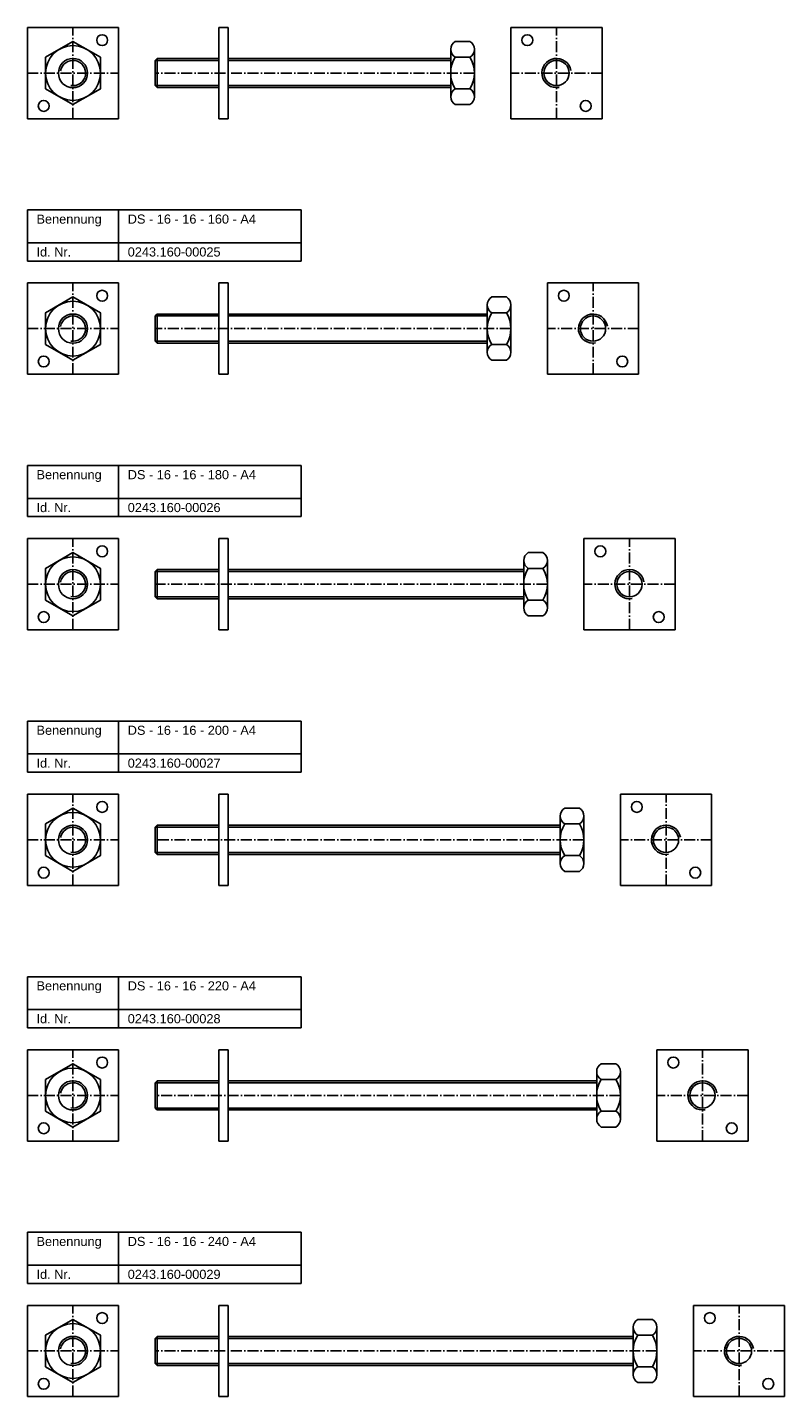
# Model space of a CAD drawing. Header units: millimetres. Extents: x 77 to 2399, y 1116 to 2936.
# Tile 2 of 8: x 919 to 1334, y 1446 to 2196. Entities that reach past the tile are written whole.
import ezdxf

# ---------------------------------------------------------------- set-up
doc = ezdxf.new("R2010")
doc.units = ezdxf.units.MM
doc.header["$LTSCALE"] = 0.5
doc.linetypes.add('achse', pattern=[18, 12, -3, 0, -3])
doc.layers.add('HALFEN', color=2, linetype='CONTINUOUS')
doc.styles.add('ARIAL50', font='ARIAL.TTF', dxfattribs={"height": 5})

msp = doc.modelspace()

# ---------------------------------------------------------------- linework, layer by layer
at = {"layer": 'HALFEN'}
for p, q in [((919.25, 2196.25), (969.25, 2196.25)), ((919.25, 2146.25), (919.25, 2196.25)), ((969.25, 2196.25), (969.25, 2146.25)), ((1024.25, 2196.25), (1029.25, 2196.25)), ((1024.25, 2196.25), (1024.25, 2146.25)), ((1029.25, 2146.25), (1029.25, 2196.25)), ((1234.25, 2196.25), (1184.25, 2196.25)), ((1184.25, 2196.25), (1184.25, 2146.25)), ((1234.25, 2146.25), (1234.25, 2196.25)), ((1151.25, 2184.24), (1151.25, 2158.26)), ((1161.75, 2188.57), (1153.75, 2188.57)), ((1164.25, 2184.24), (1164.25, 2158.26)), ((989.25, 2178.17), (990.33, 2179.25)), ((989.25, 2178.17), (989.25, 2164.33)), ((1024.25, 2178.17), (989.25, 2178.17)), ((990.33, 2163.25), (990.33, 2179.25)), ((1024.25, 2179.25), (990.33, 2179.25)), ((1151.25, 2179.25), (1029.25, 2179.25)), ((1151.25, 2178.17), (1029.25, 2178.17)), ((1161.75, 2179.91), (1153.75, 2179.91)), ((1024.25, 2164.33), (989.25, 2164.33)), ((989.25, 2164.33), (990.33, 2163.25)), ((1024.25, 2163.25), (990.33, 2163.25)), ((1151.25, 2164.33), (1029.25, 2164.33)), ((1151.25, 2163.25), (1029.25, 2163.25)), ((1161.75, 2162.59), (1153.75, 2162.59)), ((1161.75, 2153.93), (1153.75, 2153.93)), ((969.25, 2146.25), (919.25, 2146.25)), ((1024.25, 2146.25), (1029.25, 2146.25)), ((1184.25, 2146.25), (1234.25, 2146.25)), ((919.25, 2096.25), (1069.25, 2096.25)), ((919.25, 2068.25), (919.25, 2096.25)), ((969.25, 2068.25), (969.25, 2096.25)), ((1069.25, 2068.25), (1069.25, 2096.25)), ((919.25, 2078.25), (1069.25, 2078.25)), ((919.25, 2068.25), (1069.25, 2068.25)), ((919.25, 2056.25), (969.25, 2056.25)), ((919.25, 2006.25), (919.25, 2056.25)), ((969.25, 2056.25), (969.25, 2006.25)), ((1024.25, 2056.25), (1029.25, 2056.25)), ((1024.25, 2056.25), (1024.25, 2006.25)), ((1029.25, 2006.25), (1029.25, 2056.25)), ((1254.25, 2056.25), (1204.25, 2056.25)), ((1204.25, 2056.25), (1204.25, 2006.25)), ((1254.25, 2006.25), (1254.25, 2056.25)), ((1181.75, 2048.57), (1173.75, 2048.57)), ((1171.25, 2044.24), (1171.25, 2018.26)), ((1184.25, 2044.24), (1184.25, 2018.26)), ((989.25, 2038.17), (990.33, 2039.25)), ((989.25, 2038.17), (989.25, 2024.33)), ((1024.25, 2038.17), (989.25, 2038.17)), ((990.33, 2023.25), (990.33, 2039.25)), ((1024.25, 2039.25), (990.33, 2039.25)), ((1171.25, 2039.25), (1029.25, 2039.25)), ((1171.25, 2038.17), (1029.25, 2038.17)), ((1181.75, 2039.91), (1173.75, 2039.91)), ((1024.25, 2024.33), (989.25, 2024.33)), ((989.25, 2024.33), (990.33, 2023.25)), ((1024.25, 2023.25), (990.33, 2023.25)), ((1171.25, 2024.33), (1029.25, 2024.33)), ((1171.25, 2023.25), (1029.25, 2023.25)), ((1181.75, 2022.59), (1173.75, 2022.59)), ((1181.75, 2013.93), (1173.75, 2013.93)), ((969.25, 2006.25), (919.25, 2006.25)), ((1024.25, 2006.25), (1029.25, 2006.25)), ((1204.25, 2006.25), (1254.25, 2006.25)), ((919.25, 1956.25), (1069.25, 1956.25)), ((919.25, 1928.25), (919.25, 1956.25)), ((969.25, 1928.25), (969.25, 1956.25)), ((1069.25, 1928.25), (1069.25, 1956.25)), ((919.25, 1938.25), (1069.25, 1938.25)), ((919.25, 1928.25), (1069.25, 1928.25)), ((919.25, 1916.25), (969.25, 1916.25)), ((919.25, 1866.25), (919.25, 1916.25)), ((969.25, 1916.25), (969.25, 1866.25)), ((1024.25, 1916.25), (1029.25, 1916.25)), ((1024.25, 1916.25), (1024.25, 1866.25)), ((1029.25, 1866.25), (1029.25, 1916.25)), ((1274.25, 1916.25), (1224.25, 1916.25)), ((1224.25, 1916.25), (1224.25, 1866.25)), ((1274.25, 1866.25), (1274.25, 1916.25)), ((1201.75, 1908.57), (1193.75, 1908.57)), ((989.25, 1898.17), (990.33, 1899.25)), ((989.25, 1898.17), (989.25, 1884.33)), ((1024.25, 1898.17), (989.25, 1898.17)), ((990.33, 1883.25), (990.33, 1899.25)), ((1024.25, 1899.25), (990.33, 1899.25)), ((1191.25, 1899.25), (1029.25, 1899.25)), ((1191.25, 1898.17), (1029.25, 1898.17)), ((1191.25, 1904.24), (1191.25, 1878.26)), ((1201.75, 1899.91), (1193.75, 1899.91)), ((1204.25, 1904.24), (1204.25, 1878.26)), ((1024.25, 1884.33), (989.25, 1884.33)), ((989.25, 1884.33), (990.33, 1883.25)), ((1024.25, 1883.25), (990.33, 1883.25)), ((1191.25, 1884.33), (1029.25, 1884.33)), ((1191.25, 1883.25), (1029.25, 1883.25)), ((1201.75, 1882.59), (1193.75, 1882.59)), ((1201.75, 1873.93), (1193.75, 1873.93)), ((969.25, 1866.25), (919.25, 1866.25)), ((1024.25, 1866.25), (1029.25, 1866.25)), ((1224.25, 1866.25), (1274.25, 1866.25)), ((919.25, 1816.25), (1069.25, 1816.25)), ((919.25, 1788.25), (919.25, 1816.25)), ((969.25, 1788.25), (969.25, 1816.25)), ((1069.25, 1788.25), (1069.25, 1816.25)), ((919.25, 1798.25), (1069.25, 1798.25)), ((919.25, 1788.25), (1069.25, 1788.25)), ((919.25, 1776.25), (969.25, 1776.25)), ((919.25, 1726.25), (919.25, 1776.25)), ((969.25, 1776.25), (969.25, 1726.25)), ((1024.25, 1776.25), (1029.25, 1776.25)), ((1024.25, 1776.25), (1024.25, 1726.25)), ((1029.25, 1726.25), (1029.25, 1776.25)), ((1294.25, 1776.25), (1244.25, 1776.25)), ((1244.25, 1776.25), (1244.25, 1726.25)), ((1294.25, 1726.25), (1294.25, 1776.25)), ((1211.25, 1764.24), (1211.25, 1738.26)), ((1221.75, 1768.57), (1213.75, 1768.57)), ((1224.25, 1764.24), (1224.25, 1738.26)), ((989.25, 1758.17), (990.33, 1759.25)), ((989.25, 1758.17), (989.25, 1744.33)), ((1024.25, 1758.17), (989.25, 1758.17)), ((990.33, 1743.25), (990.33, 1759.25)), ((1024.25, 1759.25), (990.33, 1759.25)), ((1211.25, 1759.25), (1029.25, 1759.25)), ((1211.25, 1758.17), (1029.25, 1758.17)), ((1221.75, 1759.91), (1213.75, 1759.91)), ((1024.25, 1744.33), (989.25, 1744.33)), ((989.25, 1744.33), (990.33, 1743.25)), ((1024.25, 1743.25), (990.33, 1743.25)), ((1211.25, 1744.33), (1029.25, 1744.33)), ((1211.25, 1743.25), (1029.25, 1743.25)), ((1221.75, 1742.59), (1213.75, 1742.59)), ((1221.75, 1733.93), (1213.75, 1733.93)), ((969.25, 1726.25), (919.25, 1726.25)), ((1024.25, 1726.25), (1029.25, 1726.25)), ((1244.25, 1726.25), (1294.25, 1726.25)), ((919.25, 1676.25), (1069.25, 1676.25)), ((919.25, 1648.25), (919.25, 1676.25)), ((969.25, 1648.25), (969.25, 1676.25)), ((1069.25, 1648.25), (1069.25, 1676.25)), ((919.25, 1658.25), (1069.25, 1658.25)), ((919.25, 1648.25), (1069.25, 1648.25)), ((919.25, 1636.25), (969.25, 1636.25)), ((919.25, 1586.25), (919.25, 1636.25)), ((969.25, 1636.25), (969.25, 1586.25)), ((1024.25, 1636.25), (1029.25, 1636.25)), ((1024.25, 1636.25), (1024.25, 1586.25)), ((1029.25, 1586.25), (1029.25, 1636.25)), ((1314.25, 1636.25), (1264.25, 1636.25)), ((1264.25, 1636.25), (1264.25, 1586.25)), ((1314.25, 1586.25), (1314.25, 1636.25)), ((1241.75, 1628.57), (1233.75, 1628.57)), ((1231.25, 1624.24), (1231.25, 1598.26)), ((1244.25, 1624.24), (1244.25, 1598.26)), ((989.25, 1618.17), (990.33, 1619.25)), ((989.25, 1618.17), (989.25, 1604.33)), ((1024.25, 1618.17), (989.25, 1618.17)), ((990.33, 1603.25), (990.33, 1619.25)), ((1024.25, 1619.25), (990.33, 1619.25)), ((1231.25, 1619.25), (1029.25, 1619.25)), ((1231.25, 1618.17), (1029.25, 1618.17)), ((1241.75, 1619.91), (1233.75, 1619.91)), ((1024.25, 1604.33), (989.25, 1604.33)), ((989.25, 1604.33), (990.33, 1603.25)), ((1024.25, 1603.25), (990.33, 1603.25)), ((1231.25, 1604.33), (1029.25, 1604.33)), ((1231.25, 1603.25), (1029.25, 1603.25)), ((1241.75, 1602.59), (1233.75, 1602.59)), ((1241.75, 1593.93), (1233.75, 1593.93)), ((969.25, 1586.25), (919.25, 1586.25)), ((1024.25, 1586.25), (1029.25, 1586.25)), ((1264.25, 1586.25), (1314.25, 1586.25)), ((919.25, 1536.25), (1069.25, 1536.25)), ((919.25, 1508.25), (919.25, 1536.25)), ((969.25, 1508.25), (969.25, 1536.25)), ((1069.25, 1508.25), (1069.25, 1536.25)), ((919.25, 1518.25), (1069.25, 1518.25)), ((919.25, 1508.25), (1069.25, 1508.25)), ((919.25, 1496.25), (969.25, 1496.25)), ((919.25, 1446.25), (919.25, 1496.25)), ((969.25, 1496.25), (969.25, 1446.25)), ((1024.25, 1496.25), (1029.25, 1496.25)), ((1024.25, 1496.25), (1024.25, 1446.25)), ((1029.25, 1446.25), (1029.25, 1496.25)), ((1334.25, 1496.25), (1284.25, 1496.25)), ((1284.25, 1496.25), (1284.25, 1446.25)), ((1334.25, 1446.25), (1334.25, 1496.25)), ((1261.75, 1488.57), (1253.75, 1488.57)), ((989.25, 1478.17), (990.33, 1479.25)), ((989.25, 1478.17), (989.25, 1464.33)), ((1024.25, 1478.17), (989.25, 1478.17)), ((990.33, 1463.25), (990.33, 1479.25)), ((1024.25, 1479.25), (990.33, 1479.25)), ((1251.25, 1479.25), (1029.25, 1479.25)), ((1251.25, 1478.17), (1029.25, 1478.17)), ((1251.25, 1484.24), (1251.25, 1458.26)), ((1261.75, 1479.91), (1253.75, 1479.91)), ((1264.25, 1484.24), (1264.25, 1458.26)), ((1024.25, 1464.33), (989.25, 1464.33)), ((989.25, 1464.33), (990.33, 1463.25)), ((1024.25, 1463.25), (990.33, 1463.25)), ((1251.25, 1464.33), (1029.25, 1464.33)), ((1251.25, 1463.25), (1029.25, 1463.25)), ((1261.75, 1462.59), (1253.75, 1462.59)), ((1261.75, 1453.93), (1253.75, 1453.93)), ((969.25, 1446.25), (919.25, 1446.25)), ((1024.25, 1446.25), (1029.25, 1446.25)), ((1284.25, 1446.25), (1334.25, 1446.25))]:
    msp.add_line(p, q, dxfattribs=at)
at = {"layer": 'HALFEN', "color": 1, "linetype": 'achse'}
for p, q in [((944.25, 2146.25), (944.25, 2196.25)), ((1209.25, 2146.25), (1209.25, 2196.25)), ((919.25, 2171.25), (969.25, 2171.25)), ((1164.25, 2171.25), (989.25, 2171.25)), ((1234.25, 2171.25), (1184.25, 2171.25)), ((944.25, 2006.25), (944.25, 2056.25)), ((1229.25, 2006.25), (1229.25, 2056.25)), ((919.25, 2031.25), (969.25, 2031.25)), ((1184.25, 2031.25), (989.25, 2031.25)), ((1254.25, 2031.25), (1204.25, 2031.25)), ((944.25, 1866.25), (944.25, 1916.25)), ((1249.25, 1866.25), (1249.25, 1916.25)), ((919.25, 1891.25), (969.25, 1891.25)), ((1204.25, 1891.25), (989.25, 1891.25)), ((1274.25, 1891.25), (1224.25, 1891.25)), ((944.25, 1726.25), (944.25, 1776.25)), ((1269.25, 1726.25), (1269.25, 1776.25)), ((919.25, 1751.25), (969.25, 1751.25)), ((1224.25, 1751.25), (989.25, 1751.25)), ((1294.25, 1751.25), (1244.25, 1751.25)), ((944.25, 1586.25), (944.25, 1636.25)), ((1289.25, 1586.25), (1289.25, 1636.25)), ((919.25, 1611.25), (969.25, 1611.25)), ((1244.25, 1611.25), (989.25, 1611.25)), ((1314.25, 1611.25), (1264.25, 1611.25)), ((944.25, 1446.25), (944.25, 1496.25)), ((1309.25, 1446.25), (1309.25, 1496.25)), ((919.25, 1471.25), (969.25, 1471.25)), ((1264.25, 1471.25), (989.25, 1471.25)), ((1334.25, 1471.25), (1284.25, 1471.25))]:
    msp.add_line(p, q, dxfattribs=at)
at = {"layer": 'HALFEN'}
for points in [[(929.25, 2162.59), (944.25, 2153.93), (959.25, 2162.59), (959.25, 2179.91), (944.25, 2188.57), (929.25, 2179.91)], [(929.25, 2022.59), (944.25, 2013.93), (959.25, 2022.59), (959.25, 2039.91), (944.25, 2048.57), (929.25, 2039.91)], [(929.25, 1882.59), (944.25, 1873.93), (959.25, 1882.59), (959.25, 1899.91), (944.25, 1908.57), (929.25, 1899.91)], [(929.25, 1742.59), (944.25, 1733.93), (959.25, 1742.59), (959.25, 1759.91), (944.25, 1768.57), (929.25, 1759.91)], [(929.25, 1602.59), (944.25, 1593.93), (959.25, 1602.59), (959.25, 1619.91), (944.25, 1628.57), (929.25, 1619.91)], [(929.25, 1462.59), (944.25, 1453.93), (959.25, 1462.59), (959.25, 1479.91), (944.25, 1488.57), (929.25, 1479.91)]]:
    msp.add_lwpolyline(points, close=True, dxfattribs=at)
for centre, radius in [((960.25, 2189.25, 7), 3), ((1193.25, 2189.25, 7), 3), ((944.25, 2171.25), 15), ((944.25, 2171.25), 8), ((1209.25, 2171.25), 6.92), ((928.25, 2153.25), 3), ((1225.25, 2153.25), 3), ((960.25, 2049.25, 7), 3), ((1213.25, 2049.25, 7), 3), ((944.25, 2031.25), 15), ((944.25, 2031.25), 8), ((1229.25, 2031.25), 6.92), ((928.25, 2013.25), 3), ((1245.25, 2013.25), 3), ((944.25, 1891.25), 15), ((960.25, 1909.25, 7), 3), ((1233.25, 1909.25, 7), 3), ((944.25, 1891.25), 8), ((1249.25, 1891.25), 6.92), ((928.25, 1873.25), 3), ((1265.25, 1873.25), 3), ((960.25, 1769.25, 7), 3), ((1253.25, 1769.25, 7), 3), ((944.25, 1751.25), 15), ((944.25, 1751.25), 8), ((1269.25, 1751.25), 6.92), ((928.25, 1733.25), 3), ((1285.25, 1733.25), 3), ((960.25, 1629.25, 7), 3), ((1273.25, 1629.25, 7), 3), ((944.25, 1611.25), 15), ((944.25, 1611.25), 8), ((1289.25, 1611.25), 6.92), ((928.25, 1593.25), 3), ((1305.25, 1593.25), 3), ((944.25, 1471.25), 15), ((960.25, 1489.25, 7), 3), ((1293.25, 1489.25, 7), 3), ((944.25, 1471.25), 8), ((1309.25, 1471.25), 6.92), ((928.25, 1453.25), 3), ((1325.25, 1453.25), 3)]:
    msp.add_circle(centre, radius, dxfattribs=at)
for centre, radius, start, end in [((1156.25, 2184.24), 5, 120, 240), ((1159.25, 2184.24), 5, 300, 60), ((1167.5, 2171.25), 16.25, 147.79577, 212.20423), ((1148, 2171.25), 16.25, 327.79577, 32.20423), ((1161.75, 2179.91), 1.421e-13, 136.59662, 249.44395), ((1156.25, 2158.26), 5, 120, 240), ((1159.25, 2158.26), 5, 300, 60), ((1176.25, 2044.24), 5, 120, 240), ((1179.25, 2044.24), 5, 300, 60), ((1187.5, 2031.25), 16.25, 147.79577, 212.20423), ((1168, 2031.25), 16.25, 327.79577, 32.20423), ((1181.75, 2039.91), 1.421e-13, 136.59662, 249.44395), ((1176.25, 2018.26), 5, 120, 240), ((1179.25, 2018.26), 5, 300, 60), ((1196.25, 1904.24), 5, 120, 240), ((1199.25, 1904.24), 5, 300, 60), ((1207.5, 1891.25), 16.25, 147.79577, 212.20423), ((1188, 1891.25), 16.25, 327.79577, 32.20423), ((1201.75, 1899.91), 1.421e-13, 136.59662, 249.44395), ((1196.25, 1878.26), 5, 120, 240), ((1199.25, 1878.26), 5, 300, 60), ((1216.25, 1764.24), 5, 120, 240), ((1219.25, 1764.24), 5, 300, 60), ((1227.5, 1751.25), 16.25, 147.79577, 212.20423), ((1208, 1751.25), 16.25, 327.79577, 32.20423), ((1221.75, 1759.91), 1.421e-13, 136.59662, 249.44395), ((1216.25, 1738.26), 5, 120, 240), ((1219.25, 1738.26), 5, 300, 60), ((1236.25, 1624.24), 5, 120, 240), ((1239.25, 1624.24), 5, 300, 60), ((1247.5, 1611.25), 16.25, 147.79577, 212.20423), ((1228, 1611.25), 16.25, 327.79577, 32.20423), ((1241.75, 1619.91), 1.421e-13, 136.59662, 249.44395), ((1236.25, 1598.26), 5, 120, 240), ((1239.25, 1598.26), 5, 300, 60), ((1256.25, 1484.24), 5, 120, 240), ((1259.25, 1484.24), 5, 300, 60), ((1267.5, 1471.25), 16.25, 147.79577, 212.20423), ((1248, 1471.25), 16.25, 327.79577, 32.20423), ((1261.75, 1479.91), 1.421e-13, 136.59662, 249.44395), ((1256.25, 1458.26), 5, 120, 240), ((1259.25, 1458.26), 5, 300, 60)]:
    msp.add_arc(centre, radius, start, end, dxfattribs=at)
at = {"layer": 'HALFEN', "color": 1}
for centre, radius, start, end in [((944.25, 2171.25), 6.92, 260, 170), ((1209.25, 2171.25), 8, 10, 280), ((944.25, 2031.25), 6.92, 260, 170), ((1229.25, 2031.25), 8, 10, 280), ((944.25, 1891.25), 6.92, 260, 170), ((1249.25, 1891.25), 8, 10, 280), ((944.25, 1751.25), 6.92, 260, 170), ((1269.25, 1751.25), 8, 10, 280), ((944.25, 1611.25), 6.92, 260, 170), ((1289.25, 1611.25), 8, 10, 280), ((944.25, 1471.25), 6.92, 260, 170), ((1309.25, 1471.25), 8, 10, 280)]:
    msp.add_arc(centre, radius, start, end, dxfattribs=at)

# ---------------------------------------------------------------- texts
at = {"layer": 'HALFEN', "style": 'ARIAL50'}
for s, p in [('Benennung', (924.25, 2088.75)), ('DS - 16 - 16 - 160 - A4', (974.25, 2088.75)), ('Id. Nr.', (924.25, 2070.75)), ('0243.160-00025', (974.25, 2070.75)), ('Benennung', (924.25, 1948.75)), ('DS - 16 - 16 - 180 - A4', (974.25, 1948.75)), ('Id. Nr.', (924.25, 1930.75)), ('0243.160-00026', (974.25, 1930.75)), ('Benennung', (924.25, 1808.75)), ('DS - 16 - 16 - 200 - A4', (974.25, 1808.75)), ('Id. Nr.', (924.25, 1790.75)), ('0243.160-00027', (974.25, 1790.75)), ('Benennung', (924.25, 1668.75)), ('DS - 16 - 16 - 220 - A4', (974.25, 1668.75)), ('Id. Nr.', (924.25, 1650.75)), ('0243.160-00028', (974.25, 1650.75)), ('Benennung', (924.25, 1528.75)), ('DS - 16 - 16 - 240 - A4', (974.25, 1528.75)), ('Id. Nr.', (924.25, 1510.75)), ('0243.160-00029', (974.25, 1510.75))]:
    msp.add_text(s, height=5, dxfattribs=at).set_placement(p)

doc.saveas('drawing.dxf')
